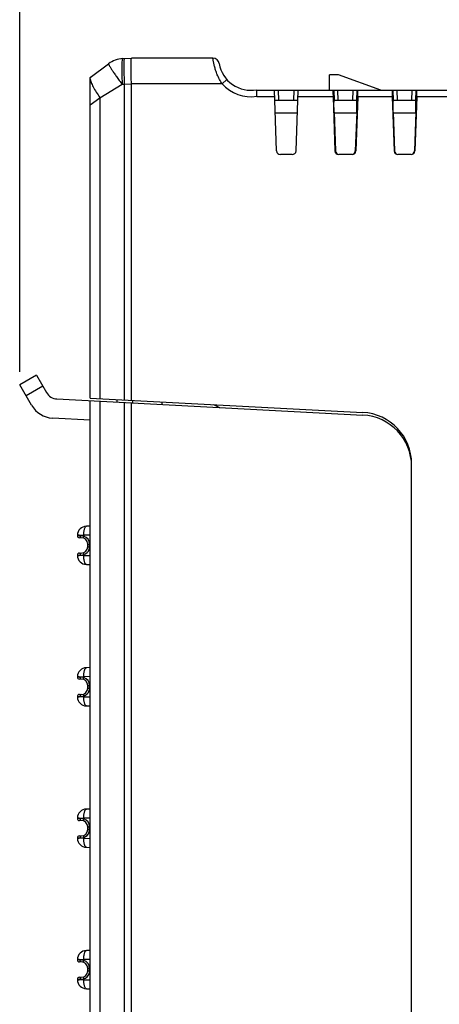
# Model space of a CAD drawing. Header units: millimetres. Extents: x 0 to 421, y 0 to 299.
# Tile 11 of 14: x 209 to 242, y 116 to 193. Entities that reach past the tile are written whole.
import ezdxf

# ---------------------------------------------------------------- set-up
doc = ezdxf.new("R2010")
doc.units = ezdxf.units.MM
doc.header["$LTSCALE"] = 65.395
doc.header["$PDMODE"] = 3
doc.header["$PDSIZE"] = 0.01
doc.layers.get('0').update_dxf_attribs({"linetype": 'CONTINUOUS'})
doc.layers.get('Defpoints').update_dxf_attribs({"linetype": 'CONTINUOUS'})
for name, color, linetype in [('CARD_BODY-SHAPE', 7, 'CONTINUOUS'), ('IO_EXPANSION_MODULE-DIM', 7, 'CONTINUOUS'), ('TERMINAL_PLUG-SHAPE', 7, 'CONTINUOUS')]:
    doc.layers.add(name, color=color, linetype=linetype)
doc.styles.get("Standard").update_dxf_attribs({"font": 'gothic.ttf'})
doc.dimstyles.new('DIMSTYLE_3', dxfattribs={"dimtxt": 3.5, "dimasz": 3.5, "dimexe": 1.5, "dimexo": 1, "dimgap": 0.875, "dimtad": 1, "dimdec": 1, "dimdsep": 46, "dimtxsty": 'STANDARD', "dimblk": '_FILLED', "dimblk1": '_FILLED', "dimblk2": '_FILLED', "dimcen": 0.09, "dimadec": 5, "dimazin": 2, "dimtp": 0.3, "dimtm": 0.3, "dimtfac": 1, "dimtdec": 1, "dimtofl": 0, "dimtmove": 0, "dimatfit": 3, "dimldrblk": '_FILLED', "dimfxl": 1, "dimtolj": 1, "dimarcsym": 0})

# ---------------------------------------------------------------- blocks, each defined once
blk = doc.blocks.new('_FILLED')
at = {"color": 0, "linetype": 'ByBlock'}
blk.add_solid([(0, 0), (-1, 0.214), (-1, -0.214)], dxfattribs=at)
blk = doc.blocks.new('*D107')
at = {"layer": 'Defpoints', "color": 0, "linetype": 'Continuous'}
for p in [(209.294, 204.904), (289.786, 189.904), (209.294, 164.504)]:
    blk.add_point(p, dxfattribs=at)
at = {"layer": 'IO_EXPANSION_MODULE-DIM', "color": 0, "linetype": 'Continuous', "lineweight": -2}
for p, q in [((209.294, 165.504), (209.294, 206.404)), ((289.786, 190.904), (289.786, 206.404)), ((286.286, 204.904), (212.794, 204.904))]:
    blk.add_line(p, q, dxfattribs=at)
at = {"layer": 'IO_EXPANSION_MODULE-DIM', "color": 0, "linetype": 'Continuous', "lineweight": -2, "xscale": 3.5, "yscale": 3.5, "zscale": 3.5, "rotation": 180}
blk.add_blockref('_FILLED', (209.294, 204.904), dxfattribs=at)
at = {"layer": 'IO_EXPANSION_MODULE-DIM', "color": 0, "linetype": 'Continuous', "lineweight": -2, "xscale": 3.5, "yscale": 3.5, "zscale": 3.5}
blk.add_blockref('_FILLED', (289.786, 204.904), dxfattribs=at)
at = {"layer": 'IO_EXPANSION_MODULE-DIM', "color": 0, "linetype": 'Continuous', "insert": (249.482, 211.779), "char_height": 4.5, "attachment_point": 2, "line_spacing_factor": 0.9}
blk.add_mtext('\\A1;80.5', dxfattribs=at)

msp = doc.modelspace()

# ---------------------------------------------------------------- linework, layer by layer
at = {"layer": 'CARD_BODY-SHAPE', "color": 7, "linetype": 'Continuous'}
for p, q in [((214.785509, 188.404476), (216.208173, 189.471475)), ((217.303501, 189.868734), (217.985509, 189.904476)), ((224.327469, 189.904476), (217.985509, 189.904476)), ((233.385509, 187.404476), (233.385509, 188.604476)), ((234.085509, 188.604476), (233.385509, 188.604476)), ((237.382482, 187.404476), (234.085509, 188.604476)), ((214.785509, 163.456884), (214.785509, 188.404476)), ((215.538681, 186.832238), (217.270742, 187.871475)), ((217.270742, 187.871475), (217.43454, 187.878342)), ((217.43454, 187.878342), (217.985509, 187.907217)), ((217.43454, 187.878342), (217.43454, 163.318054)), ((217.985509, 163.289179), (217.985509, 187.904476)), ((225.049441, 187.904476), (217.985509, 187.904476)), ((225.049441, 187.904476), (225.422119, 188.23781)), ((227.735509, 186.904476), (227.735509, 187.44531)), ((227.735509, 187.404476), (255.785509, 187.404476)), ((229.128365, 186.904476), (227.735509, 186.904476)), ((229.275398, 182.694006), (229.110905, 187.404476)), ((229.411088, 187.404476), (229.438662, 186.614866)), ((230.632356, 186.614866), (230.65993, 187.404476)), ((230.795619, 182.694006), (230.960113, 187.404476)), ((233.674205, 186.904476), (230.942652, 186.904476)), ((233.674205, 186.904476), (233.821238, 182.694013)), ((233.728742, 187.404476), (233.756657, 186.605083)), ((234.028742, 187.404476), (234.056316, 186.614866)), ((235.214702, 186.614866), (235.242276, 187.404476)), ((235.596812, 186.904476), (235.44978, 182.694013)), ((235.51436, 186.605083), (235.542276, 187.404476)), ((238.274205, 186.904476), (235.596812, 186.904476)), ((238.274205, 186.904476), (238.421238, 182.694013)), ((238.328742, 187.404476), (238.356657, 186.605083)), ((238.628742, 187.404476), (238.656316, 186.614866)), ((239.814702, 186.614866), (239.842276, 187.404476)), ((240.196812, 186.904476), (240.04978, 182.694013)), ((240.11436, 186.605083), (240.142276, 187.404476)), ((242.874205, 186.904476), (240.196812, 186.904476)), ((214.785509, 186.267359), (215.538681, 186.832238)), ((215.538681, 186.832238), (215.538681, 163.417412)), ((230.892322, 186.604476), (229.178696, 186.604476)), ((235.474668, 186.604476), (233.79635, 186.604476)), ((240.074668, 186.604476), (238.39635, 186.604476)), ((230.897618, 185.614866), (229.1734, 185.614866)), ((233.75811, 185.704511), (233.863168, 182.694013)), ((235.509848, 185.614866), (233.76117, 185.614866)), ((235.512908, 185.704511), (235.407849, 182.694013)), ((238.35811, 185.704511), (238.463168, 182.694013)), ((240.109848, 185.614866), (238.36117, 185.614866)), ((240.112908, 185.704511), (240.007849, 182.694013)), ((230.495802, 182.404476), (229.575215, 182.404476)), ((233.863168, 182.694013), (233.821238, 182.694013)), ((235.149779, 182.404476), (234.121238, 182.404476)), ((235.44978, 182.694013), (235.407849, 182.694013)), ((238.463168, 182.694013), (238.421238, 182.694013)), ((239.749779, 182.404476), (238.721238, 182.404476)), ((240.04978, 182.694013), (240.007849, 182.694013)), ((214.785509, 163.456884), (235.994853, 162.345349)), ((216.885509, 163.146553), (216.885509, 163.346828)), ((218.085509, 163.088905), (218.085509, 163.283938)), ((239.785509, 91.404476), (239.785509, 158.350831))]:
    msp.add_line(p, q, dxfattribs=at)
for centre, radius, start, end in [((217.408173, 187.871475), 2, 93, 126.86989765), ((224.327469, 189.404476), 0.5, 9.59406823, 90), ((227.285509, 189.904476), 2.5, 189.59406823, 280.36975982), ((227.285509, 189.904476), 3, 221.8103149, 278.62692658), ((229.575215, 182.704476), 0.3, 182, 270), ((230.495802, 182.704476), 0.3, 270, 358), ((235.785509, 158.350831), 4, 0, 87)]:
    msp.add_arc(centre, radius, start, end, dxfattribs=at)
for centre, major_axis, ratio, start_param, end_param in [((233.691676, 186.904476), (-0.017482, 0.5), 0.034899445, -0.001220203, 1.569576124), ((235.579341, 186.904476), (0.017482, 0.5), 0.034899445, -1.569576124, 0.001220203), ((238.291676, 186.904476), (-0.017482, 0.5), 0.034899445, -0.001220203, 1.569576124), ((240.179341, 186.904476), (0.017482, 0.5), 0.034899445, -1.569576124, 0.001220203), ((234.121238, 182.704476), (0.300183, 0), 0.999390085, -3.106707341, -1.570796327), ((234.163169, 182.704476), (0.300183, 0), 0.999390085, -3.106707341, -1.71012252), ((235.107849, 182.704476), (0.300183, 0), 0.999390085, -1.431470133, -0.034885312), ((235.149779, 182.704476), (0.300183, 0), 0.999390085, -1.570796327, -0.034885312), ((238.721238, 182.704476), (0.300183, 0), 0.999390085, -3.106707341, -1.570796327), ((238.763169, 182.704476), (0.300183, 0), 0.999390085, -3.106707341, -1.71012252), ((239.707849, 182.704476), (0.300183, 0), 0.999390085, -1.431470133, -0.034885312), ((239.749779, 182.704476), (0.300183, 0), 0.999390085, -1.570796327, -0.034885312)]:
    msp.add_ellipse(centre, major_axis=major_axis, ratio=ratio, start_param=start_param, end_param=end_param, dxfattribs=at)
for points, knots in [([(216.208173, 189.471475), (216.204461, 189.468691), (216.205032, 189.451105), (216.214855, 189.424976), (216.234339, 189.381726), (216.264366, 189.326337), (216.30462, 189.256947), (216.376858, 189.139415), (216.490309, 188.965171), (216.651376, 188.728518), (216.839837, 188.460471), (217.048841, 188.170877), (217.195328, 187.972503), (217.270742, 187.871475)], [0, 0, 0, 0, 0.007218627, 0.022372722, 0.046429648, 0.079381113, 0.121010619, 0.170981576, 0.294105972, 0.444381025, 0.616356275, 0.803860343, 1, 1, 1, 1]), ([(217.303501, 189.868734), (217.298012, 189.868446), (217.285907, 189.853909), (217.276948, 189.82399), (217.266405, 189.775145), (217.253803, 189.675623), (217.242632, 189.508623), (217.235852, 189.26332), (217.23512, 188.964706), (217.240686, 188.624339), (217.252414, 188.255176), (217.263985, 188.001009), (217.270742, 187.871475)], [0, 0, 0, 0, 0.008210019, 0.023937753, 0.048449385, 0.08181689, 0.17417664, 0.297906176, 0.448428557, 0.62003798, 0.806286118, 1, 1, 1, 1]), ([(217.396406, 189.606199), (217.392375, 189.500426), (217.38997, 189.256741), (217.398073, 188.680572), (217.417181, 188.210483), (217.43454, 187.878342)], [0, 0, 0, 0, 0.183698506, 0.422798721, 1, 1, 1, 1]), ([(217.43454, 189.875601), (217.431862, 189.875461), (217.425751, 189.869313), (217.417498, 189.846193), (217.408671, 189.795567), (217.40123, 189.711788), (217.397877, 189.644819), (217.396406, 189.606199)], [0, 0, 0, 0, 0.029165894, 0.081678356, 0.272252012, 0.579716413, 1, 1, 1, 1]), ([(217.985509, 187.907217), (217.985509, 188.037036), (217.975465, 188.291591), (217.967374, 188.762057), (217.96266, 189.1856), (217.964687, 189.545827), (217.967709, 189.712264), (217.971257, 189.81181), (217.975395, 189.863104), (217.981507, 189.89174), (217.985509, 189.904476)], [0, 0, 0, 0, 0.194848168, 0.382238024, 0.706264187, 0.830534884, 0.92294033, 0.956053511, 0.980100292, 1, 1, 1, 1]), ([(225.049446, 187.904476), (224.973781, 188.017309), (224.836099, 188.24793), (224.668175, 188.602338), (224.54009, 188.945004), (224.449163, 189.255997), (224.396465, 189.487155), (224.367158, 189.642438), (224.351879, 189.73279), (224.341117, 189.804243), (224.334241, 189.851439), (224.330914, 189.879243), (224.328418, 189.893004), (224.328734, 189.901186), (224.327469, 189.904476)], [0, 0, 0, 0, 0.190023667, 0.374924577, 0.547847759, 0.701157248, 0.827795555, 0.879300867, 0.922174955, 0.955966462, 0.980350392, 0.988926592, 0.995068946, 1, 1, 1, 1]), ([(214.822525, 188.432238), (214.817692, 188.428614), (214.798118, 188.409895), (214.788949, 188.382701), (214.785509, 188.362228)], [0, 0, 0, 0, 0.225387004, 1, 1, 1, 1]), ([(214.785509, 188.272681), (214.79013, 188.234083), (214.809669, 188.148049), (214.879356, 187.946054), (215.022881, 187.647125), (215.252989, 187.251686), (215.437385, 186.975696), (215.538681, 186.832238)], [0, 0, 0, 0, 0.07130642, 0.161087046, 0.39163654, 0.677870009, 1, 1, 1, 1]), ([(233.758459, 185.693241), (233.755008, 185.801841), (233.749728, 186.00397), (233.746373, 186.243804), (233.746881, 186.405), (233.748354, 186.494329), (233.751387, 186.558458), (233.754028, 186.592743), (233.756657, 186.605083)], [0, 0, 0, 0, 0.357287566, 0.664888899, 0.788624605, 0.887409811, 0.958509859, 1, 1, 1, 1]), ([(233.756657, 186.605083), (233.75759, 186.609462), (233.774223, 186.615386), (233.786801, 186.614866), (233.79635, 186.614866)], [0, 0, 0, 0, 0.31917157, 1, 1, 1, 1]), ([(235.474668, 186.614866), (235.484217, 186.614866), (235.496795, 186.615386), (235.513428, 186.609462), (235.51436, 186.605083)], [0, 0, 0, 0, 0.680834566, 1, 1, 1, 1]), ([(235.512559, 185.693241), (235.51601, 185.801841), (235.52129, 186.00397), (235.524645, 186.243804), (235.524137, 186.405), (235.522663, 186.494329), (235.51963, 186.558458), (235.51699, 186.592743), (235.51436, 186.605083)], [0, 0, 0, 0, 0.357287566, 0.664888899, 0.788624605, 0.887409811, 0.958509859, 1, 1, 1, 1]), ([(238.358459, 185.693241), (238.355008, 185.801841), (238.349728, 186.00397), (238.346373, 186.243804), (238.346881, 186.405), (238.348354, 186.494329), (238.351387, 186.558458), (238.354028, 186.592743), (238.356657, 186.605083)], [0, 0, 0, 0, 0.357287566, 0.664888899, 0.788624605, 0.887409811, 0.958509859, 1, 1, 1, 1]), ([(238.356657, 186.605083), (238.35759, 186.609462), (238.374223, 186.615386), (238.386801, 186.614866), (238.39635, 186.614866)], [0, 0, 0, 0, 0.31917157, 1, 1, 1, 1]), ([(240.074668, 186.614866), (240.084217, 186.614866), (240.096795, 186.615386), (240.113428, 186.609462), (240.11436, 186.605083)], [0, 0, 0, 0, 0.680834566, 1, 1, 1, 1]), ([(240.112559, 185.693241), (240.11601, 185.801841), (240.12129, 186.00397), (240.124645, 186.243804), (240.124137, 186.405), (240.122663, 186.494329), (240.11963, 186.558458), (240.11699, 186.592743), (240.11436, 186.605083)], [0, 0, 0, 0, 0.357287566, 0.664888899, 0.788624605, 0.887409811, 0.958509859, 1, 1, 1, 1])]:
    msp.add_open_spline(points, degree=3, knots=knots, dxfattribs=at)
at = {"layer": 'TERMINAL_PLUG-SHAPE', "color": 7, "linetype": 'Continuous'}
for p, q in [((210.592665, 165.254476), (209.293627, 164.504476)), ((210.592665, 165.254476), (211.379822, 163.89108)), ((210.216523, 162.905973), (209.293627, 164.504476)), ((211.092665, 164.388451), (209.793627, 163.638451)), ((212.193512, 163.39245), (235.994853, 162.145075)), ((214.785509, 93.404476), (214.785509, 163.25661)), ((215.538681, 163.217137), (215.538681, 95.54562)), ((220.382596, 162.963279), (220.386089, 163.16337)), ((217.43454, 163.11778), (217.43454, 92.133073)), ((217.985509, 90.904476), (217.985509, 163.088905)), ((224.364317, 162.95488), (224.835509, 162.729911)), ((214.785509, 161.754551), (211.843902, 161.908714)), ((239.613876, 159.304476), (239.665491, 159.304476)), ((239.785509, 93.604476), (239.785509, 158.150557)), ((214.785509, 153.494004), (214.4794, 153.491333)), ((213.785509, 152.791359), (213.785509, 152.754476)), ((213.930371, 152.790494), (213.785509, 152.791359)), ((213.999794, 152.754476), (213.785509, 152.754476)), ((214.085509, 152.604476), (213.935509, 152.604476)), ((214.785509, 152.79402), (214.281146, 152.789629)), ((214.281146, 152.723921), (214.281146, 152.789629)), ((214.585509, 151.904476), (214.585509, 152.104476)), ((214.585509, 152.104476), (214.7342, 152.104476)), ((214.585509, 151.904476), (214.7342, 151.904476)), ((214.7342, 151.904476), (214.7342, 152.104476)), ((213.785509, 151.254476), (213.785509, 151.217593)), ((213.785509, 151.254476), (213.999794, 151.254476)), ((213.785509, 151.217593), (213.930416, 151.218458)), ((213.935509, 151.404476), (214.085509, 151.404476)), ((214.281146, 151.285031), (214.281146, 151.219323)), ((214.281146, 151.219323), (214.785509, 151.214932)), ((214.4794, 150.51762), (214.785509, 150.514949)), ((214.785509, 142.494004), (214.4794, 142.491333)), ((213.785509, 141.791359), (213.785509, 141.754476)), ((213.930371, 141.790494), (213.785509, 141.791359)), ((213.999794, 141.754476), (213.785509, 141.754476)), ((214.785509, 141.79402), (214.281146, 141.789629)), ((214.281146, 141.723921), (214.281146, 141.789629)), ((214.085509, 141.604476), (213.935509, 141.604476)), ((214.585509, 140.904476), (214.585509, 141.104476)), ((214.585509, 141.104476), (214.7342, 141.104476)), ((214.7342, 140.904476), (214.7342, 141.104476)), ((213.785509, 140.254476), (213.785509, 140.217593)), ((213.785509, 140.254476), (213.999794, 140.254476)), ((213.785509, 140.217593), (213.930416, 140.218458)), ((213.935509, 140.404476), (214.085509, 140.404476)), ((214.281146, 140.285031), (214.281146, 140.219323)), ((214.281146, 140.219323), (214.785509, 140.214932)), ((214.585509, 140.904476), (214.7342, 140.904476)), ((214.4794, 139.51762), (214.785509, 139.514949)), ((214.785509, 131.494004), (214.4794, 131.491333)), ((213.785509, 130.791359), (213.785509, 130.754476)), ((213.930371, 130.790494), (213.785509, 130.791359)), ((213.999794, 130.754476), (213.785509, 130.754476)), ((214.085509, 130.604476), (213.935509, 130.604476)), ((214.785509, 130.79402), (214.281146, 130.789629)), ((214.281146, 130.723921), (214.281146, 130.789629)), ((214.585509, 129.904476), (214.585509, 130.104476)), ((214.585509, 130.104476), (214.7342, 130.104476)), ((214.585509, 129.904476), (214.7342, 129.904476)), ((214.7342, 129.904476), (214.7342, 130.104476)), ((213.785509, 129.254476), (213.785509, 129.217593)), ((213.785509, 129.254476), (213.999794, 129.254476)), ((213.785509, 129.217593), (213.930416, 129.218458)), ((213.935509, 129.404476), (214.085509, 129.404476)), ((214.281146, 129.285031), (214.281146, 129.219323)), ((214.281146, 129.219323), (214.785509, 129.214932)), ((214.4794, 128.51762), (214.785509, 128.514949)), ((214.785509, 120.494004), (214.4794, 120.491333)), ((213.785509, 119.791359), (213.785509, 119.754476)), ((213.930371, 119.790494), (213.785509, 119.791359)), ((213.999794, 119.754476), (213.785509, 119.754476)), ((214.085509, 119.604476), (213.935509, 119.604476)), ((214.785509, 119.79402), (214.281146, 119.789629)), ((214.281146, 119.723921), (214.281146, 119.789629)), ((214.585509, 118.904476), (214.585509, 119.104476)), ((214.585509, 119.104476), (214.7342, 119.104476)), ((214.585509, 118.904476), (214.7342, 118.904476)), ((214.7342, 118.904476), (214.7342, 119.104476)), ((213.785509, 118.254476), (213.785509, 118.217593)), ((213.785509, 118.254476), (213.999794, 118.254476)), ((213.785509, 118.217593), (213.930416, 118.218458)), ((213.935509, 118.404476), (214.085509, 118.404476)), ((214.281146, 118.285031), (214.281146, 118.219323)), ((214.281146, 118.219323), (214.785509, 118.214932)), ((214.4794, 117.51762), (214.785509, 117.514949))]:
    msp.add_line(p, q, dxfattribs=at)
for centre, radius, start, end in [((212.245848, 164.39108), 1, 210, 267), ((211.948574, 163.905973), 2, 210, 267), ((235.785509, 158.150557), 4, 0, 87), ((214.485509, 152.791359), 0.7, 90.5, 180), ((213.935509, 152.754476), 0.15, 180, 270), ((214.283891, 225.010234), 72.220604, 269.71953643, 269.99782224), ((214.085509, 152.104476), 0.5, 0, 90), ((214.084196, 152.104474), 0.650004, 0.00019207, 72.34503584), ((214.085509, 151.904476), 0.5, 270, 0), ((214.084147, 151.90452), 0.650065, 287.67209695, 342.49813071), ((214.080378, 151.905061), 0.653822, 342.55226789, 359.94879424), ((213.935509, 151.254476), 0.15, 90, 180), ((214.485509, 151.217593), 0.7, 180, 269.5), ((214.241602, 96.136765), 55.082573, 89.95886814, 90.32373826), ((214.485509, 141.791359), 0.7, 90.5, 180), ((213.935509, 141.754476), 0.15, 180, 270), ((214.283891, 214.010234), 72.220604, 269.71953643, 269.99782224), ((214.084196, 141.104474), 0.650004, 0.00019207, 72.34503584), ((214.085509, 141.104476), 0.5, 0, 90), ((213.935509, 140.254476), 0.15, 90, 180), ((214.485509, 140.217593), 0.7, 180, 269.5), ((214.241602, 85.136765), 55.082573, 89.95886814, 90.32373826), ((214.085509, 140.904476), 0.5, 270, 0), ((214.084147, 140.90452), 0.650065, 287.67209695, 342.49813071), ((214.080378, 140.905061), 0.653822, 342.55226789, 359.94879424), ((214.485509, 130.791359), 0.7, 90.5, 180), ((213.935509, 130.754476), 0.15, 180, 270), ((214.283891, 203.010234), 72.220604, 269.71953643, 269.99782224), ((214.085509, 130.104476), 0.5, 0, 90), ((214.084196, 130.104474), 0.650004, 0.00019207, 72.34503584), ((214.085509, 129.904476), 0.5, 270, 0), ((214.084147, 129.90452), 0.650065, 287.67209695, 342.49813071), ((214.080378, 129.905061), 0.653822, 342.55226789, 359.94879424), ((213.935509, 129.254476), 0.15, 90, 180), ((214.485509, 129.217593), 0.7, 180, 269.5), ((214.241602, 74.136765), 55.082573, 89.95886814, 90.32373826), ((214.485509, 119.791359), 0.7, 90.5, 180), ((213.935509, 119.754476), 0.15, 180, 270), ((214.283891, 192.010234), 72.220604, 269.71953643, 269.99782224), ((214.085509, 119.104476), 0.5, 0, 90), ((214.084196, 119.104474), 0.650004, 0.00019207, 72.34503584), ((214.085509, 118.904476), 0.5, 270, 0), ((214.080378, 118.905061), 0.653822, 342.55226789, 359.94879424), ((213.935509, 118.254476), 0.15, 90, 180), ((214.485509, 118.217593), 0.7, 180, 269.5), ((214.241602, 63.136765), 55.082573, 89.95886814, 90.32373826), ((214.084147, 118.90452), 0.650065, 287.67209695, 342.49813071)]:
    msp.add_arc(centre, radius, start, end, dxfattribs=at)
for points, knots in [([(214.281153, 152.789629), (214.280362, 152.880531), (214.286383, 153.012824), (214.310758, 153.179392), (214.334753, 153.284532), (214.363932, 153.370679), (214.397334, 153.435308), (214.434115, 153.478596), (214.465631, 153.491188), (214.4794, 153.491333)], [0, 0, 0, 0, 0.357260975, 0.518721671, 0.661123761, 0.78058642, 0.875155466, 0.945884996, 1, 1, 1, 1]), ([(214.085509, 152.604476), (214.073942, 152.604476), (214.048109, 152.614874), (214.02111, 152.65006), (214.003801, 152.698467), (213.999794, 152.735243), (213.999794, 152.754476)], [0, 0, 0, 0, 0.185214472, 0.413595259, 0.692025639, 1, 1, 1, 1]), ([(214.281146, 152.723921), (214.25669, 152.729357), (214.163892, 152.747086), (214.069188, 152.754475), (213.999794, 152.754476)], [0, 0, 0, 0, 0.265254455, 1, 1, 1, 1]), ([(214.237005, 152.580973), (214.23677, 152.581048), (214.237538, 152.582422), (214.237567, 152.58411), (214.238833, 152.587759), (214.240751, 152.594756), (214.244474, 152.606757), (214.249805, 152.62425), (214.256472, 152.64566), (214.267006, 152.679316), (214.275368, 152.705749), (214.281146, 152.723921)], [0, 0, 0, 0, 0.004962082, 0.01949623, 0.043375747, 0.076343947, 0.168487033, 0.292731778, 0.444194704, 0.617665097, 1, 1, 1, 1]), ([(214.085509, 151.404476), (214.073942, 151.404476), (214.048109, 151.394079), (214.02111, 151.358893), (214.003801, 151.310486), (213.999795, 151.273709), (213.999794, 151.254476)], [0, 0, 0, 0, 0.185213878, 0.413594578, 0.692025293, 1, 1, 1, 1]), ([(213.999794, 151.254476), (214.021443, 151.254477), (214.115853, 151.256781), (214.210093, 151.269245), (214.281146, 151.285031)], [0, 0, 0, 0, 0.229247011, 1, 1, 1, 1]), ([(214.237005, 151.42798), (214.23677, 151.427905), (214.237538, 151.42653), (214.237567, 151.424843), (214.238834, 151.421194), (214.240751, 151.414197), (214.244475, 151.402196), (214.249806, 151.384703), (214.256473, 151.363293), (214.267007, 151.329637), (214.275368, 151.303204), (214.281146, 151.285031)], [0, 0, 0, 0, 0.004961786, 0.019495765, 0.043375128, 0.076343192, 0.168486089, 0.292730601, 0.444193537, 0.617664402, 1, 1, 1, 1]), ([(214.4794, 150.51762), (214.465633, 150.517763), (214.434121, 150.530359), (214.397338, 150.57364), (214.36396, 150.63828), (214.334776, 150.72442), (214.310768, 150.829557), (214.286359, 150.996122), (214.280367, 151.128419), (214.281153, 151.219323)], [0, 0, 0, 0, 0.054107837, 0.124838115, 0.219399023, 0.33886199, 0.481264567, 0.642726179, 1, 1, 1, 1]), ([(214.281153, 141.789629), (214.280362, 141.880531), (214.286383, 142.012824), (214.310758, 142.179392), (214.334753, 142.284532), (214.363932, 142.370679), (214.397334, 142.435308), (214.434115, 142.478596), (214.465631, 142.491188), (214.4794, 142.491333)], [0, 0, 0, 0, 0.357260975, 0.518721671, 0.661123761, 0.78058642, 0.875155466, 0.945884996, 1, 1, 1, 1]), ([(214.085509, 141.604476), (214.073942, 141.604476), (214.048109, 141.614874), (214.02111, 141.65006), (214.003801, 141.698467), (213.999794, 141.735243), (213.999794, 141.754476)], [0, 0, 0, 0, 0.185214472, 0.413595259, 0.692025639, 1, 1, 1, 1]), ([(214.281146, 141.723921), (214.25669, 141.729357), (214.163892, 141.747086), (214.069188, 141.754475), (213.999794, 141.754476)], [0, 0, 0, 0, 0.265254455, 1, 1, 1, 1]), ([(214.237005, 141.580973), (214.23677, 141.581048), (214.237538, 141.582422), (214.237567, 141.58411), (214.238833, 141.587759), (214.240751, 141.594756), (214.244474, 141.606757), (214.249805, 141.62425), (214.256472, 141.64566), (214.267006, 141.679316), (214.275368, 141.705749), (214.281146, 141.723921)], [0, 0, 0, 0, 0.004962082, 0.01949623, 0.043375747, 0.076343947, 0.168487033, 0.292731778, 0.444194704, 0.617665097, 1, 1, 1, 1]), ([(214.085509, 140.404476), (214.073942, 140.404476), (214.048109, 140.394079), (214.02111, 140.358893), (214.003801, 140.310486), (213.999795, 140.273709), (213.999794, 140.254476)], [0, 0, 0, 0, 0.185213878, 0.413594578, 0.692025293, 1, 1, 1, 1]), ([(213.999794, 140.254476), (214.021443, 140.254477), (214.115853, 140.256781), (214.210093, 140.269245), (214.281146, 140.285031)], [0, 0, 0, 0, 0.229247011, 1, 1, 1, 1]), ([(214.237005, 140.42798), (214.23677, 140.427905), (214.237538, 140.42653), (214.237567, 140.424843), (214.238834, 140.421194), (214.240751, 140.414197), (214.244475, 140.402196), (214.249806, 140.384703), (214.256473, 140.363293), (214.267007, 140.329637), (214.275368, 140.303204), (214.281146, 140.285031)], [0, 0, 0, 0, 0.004961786, 0.019495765, 0.043375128, 0.076343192, 0.168486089, 0.292730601, 0.444193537, 0.617664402, 1, 1, 1, 1]), ([(214.4794, 139.51762), (214.465633, 139.517763), (214.434121, 139.530359), (214.397338, 139.57364), (214.36396, 139.63828), (214.334776, 139.72442), (214.310768, 139.829557), (214.286359, 139.996122), (214.280367, 140.128419), (214.281153, 140.219323)], [0, 0, 0, 0, 0.054107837, 0.124838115, 0.219399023, 0.33886199, 0.481264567, 0.642726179, 1, 1, 1, 1]), ([(214.281153, 130.789629), (214.280362, 130.880531), (214.286383, 131.012824), (214.310758, 131.179392), (214.334753, 131.284532), (214.363932, 131.370679), (214.397334, 131.435308), (214.434115, 131.478596), (214.465631, 131.491188), (214.4794, 131.491333)], [0, 0, 0, 0, 0.357260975, 0.518721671, 0.661123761, 0.78058642, 0.875155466, 0.945884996, 1, 1, 1, 1]), ([(214.085509, 130.604476), (214.073942, 130.604476), (214.048109, 130.614874), (214.02111, 130.65006), (214.003801, 130.698467), (213.999794, 130.735243), (213.999794, 130.754476)], [0, 0, 0, 0, 0.185214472, 0.413595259, 0.692025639, 1, 1, 1, 1]), ([(214.281146, 130.723921), (214.25669, 130.729357), (214.163892, 130.747086), (214.069188, 130.754475), (213.999794, 130.754476)], [0, 0, 0, 0, 0.265254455, 1, 1, 1, 1]), ([(214.237005, 130.580973), (214.23677, 130.581048), (214.237538, 130.582422), (214.237567, 130.58411), (214.238833, 130.587759), (214.240751, 130.594756), (214.244474, 130.606757), (214.249805, 130.62425), (214.256472, 130.64566), (214.267006, 130.679316), (214.275368, 130.705749), (214.281146, 130.723921)], [0, 0, 0, 0, 0.004962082, 0.01949623, 0.043375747, 0.076343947, 0.168487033, 0.292731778, 0.444194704, 0.617665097, 1, 1, 1, 1]), ([(214.085509, 129.404476), (214.073942, 129.404476), (214.048109, 129.394079), (214.02111, 129.358893), (214.003801, 129.310486), (213.999795, 129.273709), (213.999794, 129.254476)], [0, 0, 0, 0, 0.185213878, 0.413594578, 0.692025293, 1, 1, 1, 1]), ([(213.999794, 129.254476), (214.021443, 129.254477), (214.115853, 129.256781), (214.210093, 129.269245), (214.281146, 129.285031)], [0, 0, 0, 0, 0.229247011, 1, 1, 1, 1]), ([(214.237005, 129.42798), (214.23677, 129.427905), (214.237538, 129.42653), (214.237567, 129.424843), (214.238834, 129.421194), (214.240751, 129.414197), (214.244475, 129.402196), (214.249806, 129.384703), (214.256473, 129.363293), (214.267007, 129.329637), (214.275368, 129.303204), (214.281146, 129.285031)], [0, 0, 0, 0, 0.004961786, 0.019495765, 0.043375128, 0.076343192, 0.168486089, 0.292730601, 0.444193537, 0.617664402, 1, 1, 1, 1]), ([(214.4794, 128.51762), (214.465633, 128.517763), (214.434121, 128.530359), (214.397338, 128.57364), (214.36396, 128.63828), (214.334776, 128.72442), (214.310768, 128.829557), (214.286359, 128.996122), (214.280367, 129.128419), (214.281153, 129.219323)], [0, 0, 0, 0, 0.054107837, 0.124838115, 0.219399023, 0.33886199, 0.481264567, 0.642726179, 1, 1, 1, 1]), ([(214.281153, 119.789629), (214.280362, 119.880531), (214.286383, 120.012824), (214.310758, 120.179392), (214.334753, 120.284532), (214.363932, 120.370679), (214.397334, 120.435308), (214.434115, 120.478596), (214.465631, 120.491188), (214.4794, 120.491333)], [0, 0, 0, 0, 0.357260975, 0.518721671, 0.661123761, 0.78058642, 0.875155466, 0.945884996, 1, 1, 1, 1]), ([(214.085509, 119.604476), (214.073942, 119.604476), (214.048109, 119.614874), (214.02111, 119.65006), (214.003801, 119.698467), (213.999794, 119.735243), (213.999794, 119.754476)], [0, 0, 0, 0, 0.185214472, 0.413595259, 0.692025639, 1, 1, 1, 1]), ([(214.281146, 119.723921), (214.25669, 119.729357), (214.163892, 119.747086), (214.069188, 119.754475), (213.999794, 119.754476)], [0, 0, 0, 0, 0.265254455, 1, 1, 1, 1]), ([(214.237005, 119.580973), (214.23677, 119.581048), (214.237538, 119.582422), (214.237567, 119.58411), (214.238833, 119.587759), (214.240751, 119.594756), (214.244474, 119.606757), (214.249805, 119.62425), (214.256472, 119.64566), (214.267006, 119.679316), (214.275368, 119.705749), (214.281146, 119.723921)], [0, 0, 0, 0, 0.004962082, 0.01949623, 0.043375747, 0.076343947, 0.168487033, 0.292731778, 0.444194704, 0.617665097, 1, 1, 1, 1]), ([(214.085509, 118.404476), (214.073942, 118.404476), (214.048109, 118.394079), (214.02111, 118.358893), (214.003801, 118.310486), (213.999795, 118.273709), (213.999794, 118.254476)], [0, 0, 0, 0, 0.185213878, 0.413594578, 0.692025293, 1, 1, 1, 1]), ([(213.999794, 118.254476), (214.021443, 118.254477), (214.115853, 118.256781), (214.210093, 118.269245), (214.281146, 118.285031)], [0, 0, 0, 0, 0.229247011, 1, 1, 1, 1]), ([(214.237005, 118.42798), (214.23677, 118.427905), (214.237538, 118.42653), (214.237567, 118.424843), (214.238834, 118.421194), (214.240751, 118.414197), (214.244475, 118.402196), (214.249806, 118.384703), (214.256473, 118.363293), (214.267007, 118.329637), (214.275368, 118.303204), (214.281146, 118.285031)], [0, 0, 0, 0, 0.004961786, 0.019495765, 0.043375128, 0.076343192, 0.168486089, 0.292730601, 0.444193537, 0.617664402, 1, 1, 1, 1]), ([(214.4794, 117.51762), (214.465633, 117.517763), (214.434121, 117.530359), (214.397338, 117.57364), (214.36396, 117.63828), (214.334776, 117.72442), (214.310768, 117.829557), (214.286359, 117.996122), (214.280367, 118.128419), (214.281153, 118.219323)], [0, 0, 0, 0, 0.054107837, 0.124838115, 0.219399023, 0.33886199, 0.481264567, 0.642726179, 1, 1, 1, 1])]:
    msp.add_open_spline(points, degree=3, knots=knots, dxfattribs=at)

# ---------------------------------------------------------------- dimensions: what is measured, and where the dimension line sits
at = {"layer": 'IO_EXPANSION_MODULE-DIM', "color": 2, "linetype": 'Continuous'}
dim = msp.add_linear_dim(base=(209.293627, 204.904476), p1=(289.785509, 189.904476), p2=(209.293627, 164.504476), angle=180, dimstyle='DIMSTYLE_3', override={"dimtxt": 4.5}, dxfattribs=at)
dim.commit()
dim.dimension.update_dxf_attribs({"geometry": '*D107', "text_midpoint": (249.482, 204.904476), "dimtype": 160})

doc.saveas('drawing.dxf')
